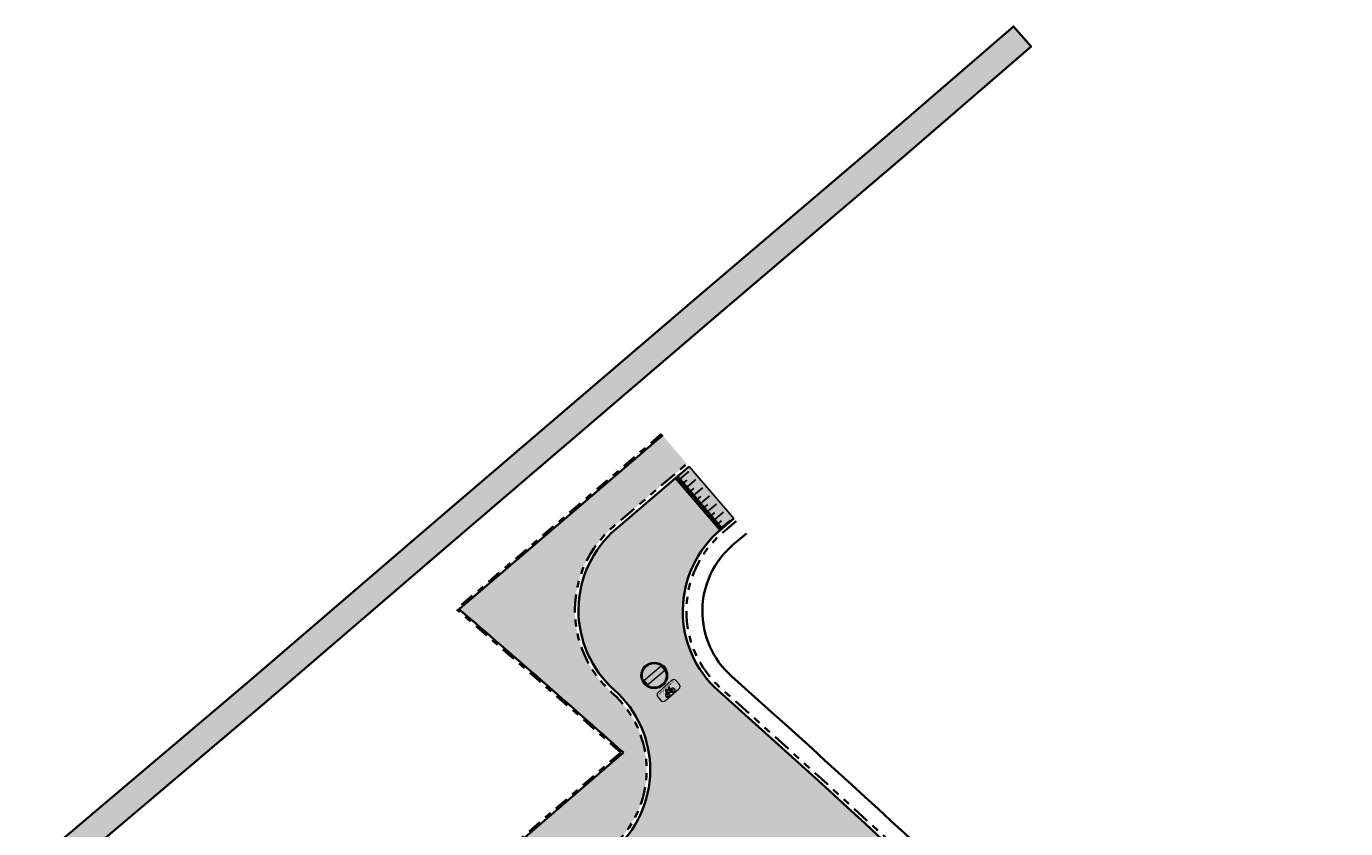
# Model space of a CAD drawing. Header units: metres. Extents: x 104290 to 104633, y 427843 to 428149.
# Tile 127 of 128: x 104465 to 104539, y 428104 to 428149. Entities that reach past the tile are written whole.
import ezdxf
from ezdxf.enums import TextEntityAlignment as Align

# ---------------------------------------------------------------- set-up
doc = ezdxf.new("R2010")
doc.units = ezdxf.units.M
doc.linetypes.add('VH-OPSLUITBAND', pattern=[10, 4, -2, 2, -2])
doc.linetypes.add('VH-TROTTOIRBAND', pattern=[15, 5, -2, 2, -2, 2, -2])
for name, color, linetype, lineweight in [('N-WE-VH-KANTOPSLUITING_OPSLUITBAND-G', 150, 'VH-OPSLUITBAND', 35), ('N-WE-VH-KANTOPSLUITING_TROTTOIRBAND-G', 210, 'VH-TROTTOIRBAND', 35), ('N-WE-VH-PLATEAU_TALUD-S', 7, 'Continuous', 25), ('N-WE-VH-VERHARDING-G', 7, 'Continuous', 35), ('N-WE-VW-VERKEERSTEKEN_BORD_C-S', 7, 'Continuous', 25), ('N-WE-VW-VERKEERSTEKEN_BORD_ONDERBORD-S', 7, 'Continuous', 25)]:
    doc.layers.add(name, color=color, linetype=linetype, lineweight=lineweight)
doc.layers.add('N-WE-VH-VERHARDING-AP_RIJBAAN-ELEMENT', color=7, linetype='Continuous', true_color=0x7f4f3f)
doc.layers.add('N-WE-VH-VERHARDING-AP_VOETPAD', color=7, linetype='Continuous', true_color=0xdbdbdb)
doc.layers.add('N-WE-VH-VERHARDING_HALFVERHARDING-V', color=7, linetype='Continuous', lineweight=18, true_color=0xd7aa8c)
doc.styles.add('NLCS-RVV-M200-T25', font='NLCS-RVV.ttf')

# ---------------------------------------------------------------- blocks, each defined once
blk = doc.blocks.new('*U1458')
for points in [[(0.6299107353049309, 0.7766675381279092), (3.619954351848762, -1.648807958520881)], [(0, 0), (2.989920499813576, -2.425463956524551)]]:
    blk.add_lwpolyline(points)
for points, const_width in [([(0.06299906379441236, 0.07766027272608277), (3.052919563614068, -2.347803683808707)], 0.1999999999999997), ([(0.5427713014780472, 0.5898463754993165), (0.1018400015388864, 0.04617405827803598)], 0.09999999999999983), ([(0.5238129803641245, 0.0902059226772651), (0.334842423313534, -0.1427964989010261)], 0.09999999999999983), ([(1.00873293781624, 0.2118519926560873), (0.5678016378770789, -0.3318203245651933)], 0.09999999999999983), ([(0.9897746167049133, -0.2877884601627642), (0.8008040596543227, -0.5207908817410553)], 0.09999999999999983), ([(1.474694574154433, -0.1661423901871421), (1.033763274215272, -0.7098147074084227)], 0.09999999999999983), ([(1.455736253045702, -0.6657828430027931), (1.266765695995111, -0.8987852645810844)], 0.09999999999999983), ([(1.940656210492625, -0.5441367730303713), (1.499724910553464, -1.087809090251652)], 0.09999999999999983), ([(1.92169788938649, -1.043777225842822), (1.7327273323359, -1.276779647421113)], 0.09999999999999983), ([(2.406617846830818, -0.9221311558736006), (1.965686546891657, -1.465803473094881)], 0.09999999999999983), ([(2.387659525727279, -1.421771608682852), (2.198688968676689, -1.654774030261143)], 0.09999999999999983), ([(2.872579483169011, -1.30012553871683), (2.43164818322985, -1.843797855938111)], 0.09999999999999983), ([(2.853621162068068, -1.799765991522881), (2.664650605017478, -2.032768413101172)], 0.09999999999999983), ([(3.338541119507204, -1.678119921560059), (2.897609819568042, -2.22179223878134)], 0.09999999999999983)]:
    blk.add_lwpolyline(points, dxfattribs=dict(const_width=const_width))
blk = doc.blocks.new('N-SVW-VERKEERSTEKEN_BORD_C02-SO')
at = {"true_color": 0xff0000}
h = blk.add_hatch(color=1, dxfattribs=at)
h.dxf.hatch_style = 1
h.paths.add_polyline_path([(-3.75, 0), (-3.55, 0, -1), (3.55, 0), (3.75, 0, 1)])
h = blk.add_hatch(color=1, dxfattribs=at)
h.dxf.hatch_style = 1
h.paths.add_polyline_path([(-3.55, 0), (-3.75, 0, 1), (3.75, 0), (3.55, 0, -1)])
at = {"true_color": 0xffffff}
h = blk.add_hatch(color=7, dxfattribs=at)
h.dxf.hatch_style = 1
h.paths.add_polyline_path([(3.35, 0), (3.55, 0, 1), (-3.55, 0), (-3.35, 0, -1)])
h = blk.add_hatch(color=7, dxfattribs=at)
h.dxf.hatch_style = 1
h.paths.add_polyline_path([(-3.35, 0), (-3.55, 0, 1), (3.55, 0), (3.35, 0, -1)])
at = {"true_color": 0xff0000}
h = blk.add_hatch(color=1, dxfattribs=at)
h.dxf.hatch_style = 1
h.paths.add_polyline_path([(-3.35, 0), (-3.149999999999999, 0, -0.06017352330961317), (-3.05941170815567, 0.75), (3.05941170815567, 0.75, -0.06017352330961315), (3.149999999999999, 0), (3.35, 0, 1)])
h = blk.add_hatch(color=1, dxfattribs=at)
h.dxf.hatch_style = 1
h.paths.add_polyline_path([(3.35, 0), (3.149999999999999, 0, -0.0601735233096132), (3.05941170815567, -0.7500000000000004), (-3.05941170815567, -0.75, -0.06017352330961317), (-3.149999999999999, 0), (-3.35, 0, 1)])
at = {"true_color": 0xffffff}
h = blk.add_hatch(color=7, dxfattribs=at)
h.dxf.hatch_style = 1
h.paths.add_polyline_path([(3.05941170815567, -0.7500000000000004, 0.1207843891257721), (3.05941170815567, 0.75), (-3.05941170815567, 0.75, 0.1207843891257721), (-3.05941170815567, -0.75)])
at = {"color": 7, "lineweight": 0, "true_color": 0xffffff}
blk.add_lwpolyline([(-3.05941170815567, -0.75), (3.05941170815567, -0.7500000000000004, 0.1207843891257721), (3.05941170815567, 0.75), (-3.05941170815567, 0.75, 0.1207843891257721)], format="xyb", close=True, dxfattribs=at)
at = {"color": 1, "lineweight": 0, "true_color": 0xff0000}
blk.add_circle((0, 0), 3.75, dxfattribs=at)
at = {"color": 7, "lineweight": 0, "true_color": 0xffffff}
for radius in [3.55, 3.35]:
    blk.add_circle((0, 0), radius, dxfattribs=at)
blk = doc.blocks.new('N-SVW-VERKEERSTEKEN_BORD_ONDERBORD_OB52-SO')
at = {"true_color": 0xffffff}
h = blk.add_hatch(color=7, dxfattribs=at)
h.dxf.hatch_style = 1
edge = h.paths.add_edge_path()
edge.add_line((2.749999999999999, -0.5240370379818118), (2.749999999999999, 0.5240370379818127))
edge.add_arc((2.024037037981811, 0.5240370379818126), 0.7259629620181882, 8.762305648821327e-15, 90.00000000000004)
edge.add_line((2.02403703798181, 1.250000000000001), (-2.02403703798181, 1.25))
edge.add_arc((-2.02403703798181, 0.5240370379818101), 0.7259629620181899, 90.00000000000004, 180)
edge.add_line((-2.75, 0.5240370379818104), (-2.749999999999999, -0.5240370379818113))
edge.add_arc((-2.02403703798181, -0.5240370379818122), 0.7259629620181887, 179.9999999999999, 269.9999999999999)
edge.add_line((-2.024037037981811, -1.250000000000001), (2.02403703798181, -1.25))
edge.add_arc((2.024037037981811, -0.5240370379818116), 0.7259629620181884, 269.9999999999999, 360)
at = {"true_color": 0x191919}
h = blk.add_hatch(color=250, dxfattribs=at)
h.dxf.hatch_style = 1
h.paths.add_polyline_path([(0.4771430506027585, 0.1213811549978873), (0.5605333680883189, 0.3071351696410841), (0.6856342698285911, 0.3071351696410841), (0.6856342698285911, 0.413293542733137), (0.295183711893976, 0.413293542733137, 1), (0.295183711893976, 0.3071351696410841), (0.4468164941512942, 0.3071351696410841), (0.397516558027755, 0.2009767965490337), (-0.4819844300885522, 0.2009767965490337), (-0.4212953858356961, 0.3626645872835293, -0.3458606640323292), (-0.3379255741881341, 0.413293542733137), (-0.2052353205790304, 0.413293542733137), (-0.2052353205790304, 0.5194210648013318), (-0.3568451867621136, 0.5192631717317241, 0.3343475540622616), (-0.5274742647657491, 0.3905254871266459), (-0.7094336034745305, -0.1288206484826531, 0.7942654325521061), (-1.154042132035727, -1.018314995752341, 0.4733002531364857), (-0.3834263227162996, -0.8682948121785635, 0.427470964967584), (-0.6108800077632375, -0.1667365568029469), (-0.5578008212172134, -0.01130909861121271), (0.04495105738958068, -0.6785241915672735), (0.2875943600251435, -0.6785241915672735, 0.5293484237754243), (1.037975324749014, -1.072917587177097, 0.4761740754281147), (1.187926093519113, -0.3023476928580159, 0.3180092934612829), (0.6173918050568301, -0.1515578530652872)])
h.paths.add_polyline_path([(-0.5123109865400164, 0.09864395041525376), (0.3482474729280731, 0.09864395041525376), (0.06012976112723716, -0.5382445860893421)], flags=16)
h.paths.add_polyline_path([(-0.6487804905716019, -0.2691002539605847, -0.5422541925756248), (-0.5750745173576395, -0.9357727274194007, -0.6326380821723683), (-1.232589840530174, -0.6254295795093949, -0.479902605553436), (-0.747349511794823, -0.2349790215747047), (-0.8800397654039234, -0.6102817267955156, 1.053204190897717), (-0.7776760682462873, -0.6406082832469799)], flags=16)
h.paths.add_polyline_path([(0.420284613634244, 7.492919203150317e-05), (0.5226174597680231, -0.1970631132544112, 0.2341669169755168), (0.2875943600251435, -0.5723658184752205), (0.1586987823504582, -0.5723658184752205)], flags=16)
h.paths.add_polyline_path([(0.5719173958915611, -0.2956321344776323), (0.715960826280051, -0.5723658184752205), (0.397516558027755, -0.5723658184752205, -0.2160576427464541)], flags=16)
h.paths.add_polyline_path([(0.397516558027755, -0.6785241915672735), (0.8031458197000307, -0.6785241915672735, 0.566150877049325), (0.8486510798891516, -0.6026923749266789), (0.6666917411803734, -0.2463321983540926, -0.5642606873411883), (1.192677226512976, -0.686728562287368, -0.3964878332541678), (0.7579983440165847, -1.025570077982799, -0.3501344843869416)], flags=16)
at = {"color": 250, "lineweight": 0, "true_color": 0x191919}
for points in [[(2.749999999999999, -0.5240370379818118), (2.749999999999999, 0.5240370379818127, 0.4142135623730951), (2.02403703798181, 1.250000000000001), (-2.02403703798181, 1.25, 0.4142135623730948), (-2.75, 0.5240370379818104), (-2.749999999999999, -0.5240370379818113, 0.4142135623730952), (-2.024037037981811, -1.250000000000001), (2.02403703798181, -1.25, 0.4142135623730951)], [(0.4771430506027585, 0.1213811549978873), (0.5605333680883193, 0.3071351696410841), (0.6856342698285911, 0.3071351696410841), (0.6856342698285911, 0.413293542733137), (0.2951837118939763, 0.413293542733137, 0.9999999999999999), (0.2951837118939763, 0.3071351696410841), (0.4468164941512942, 0.3071351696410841), (0.397516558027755, 0.2009767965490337), (-0.4819844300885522, 0.2009767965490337), (-0.421295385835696, 0.3626645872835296, -0.3458606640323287), (-0.3379255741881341, 0.413293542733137), (-0.2052353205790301, 0.413293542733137), (-0.2052353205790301, 0.5194210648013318), (-0.3568451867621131, 0.5192631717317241, 0.3343475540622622), (-0.5274742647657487, 0.3905254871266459), (-0.709433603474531, -0.1288206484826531, 0.7942654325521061), (-1.154042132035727, -1.018314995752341, 0.4733002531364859), (-0.3834263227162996, -0.8682948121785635, 0.4274709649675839), (-0.6108800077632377, -0.1667365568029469), (-0.5578008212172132, -0.01130909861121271), (0.04495105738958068, -0.6785241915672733), (0.287594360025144, -0.6785241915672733, 0.5293484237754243), (1.037975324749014, -1.072917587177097, 0.4761740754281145), (1.187926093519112, -0.3023476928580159, 0.3180092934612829), (0.6173918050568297, -0.1515578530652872)], [(0.4202846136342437, 7.492919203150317e-05), (0.1586987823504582, -0.5723658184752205), (0.287594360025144, -0.5723658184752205, -0.2341669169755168), (0.5226174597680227, -0.1970631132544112)], [(-0.6487804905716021, -0.2691002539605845, -0.5422541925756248), (-0.5750745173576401, -0.9357727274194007, -0.6326380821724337), (-1.232589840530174, -0.6254295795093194, -0.479902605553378), (-0.7473495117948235, -0.2349790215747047), (-0.8800397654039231, -0.6102817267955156, 1.053204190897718), (-0.7776760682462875, -0.6406082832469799)], [(0.6666917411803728, -0.2463321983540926, -0.5642606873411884), (1.192677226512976, -0.6867285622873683, -0.3964878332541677), (0.7579983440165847, -1.025570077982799, -0.3501344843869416), (0.397516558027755, -0.6785241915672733), (0.8031458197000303, -0.6785241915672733, 0.5661508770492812), (0.8486510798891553, -0.602692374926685)], [(0.715960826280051, -0.5723658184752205), (0.5719173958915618, -0.2956321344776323, 0.2160576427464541), (0.397516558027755, -0.5723658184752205)]]:
    blk.add_lwpolyline(points, format="xyb", close=True, dxfattribs=at)
blk.add_lwpolyline([(0.3482474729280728, 0.09864395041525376), (-0.5123109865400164, 0.09864395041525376), (0.06012976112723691, -0.5382445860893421)], close=True, dxfattribs=at)
at = {"color": 250, "true_color": 0x191919, "style": 'NLCS-RVV-M200-T25'}
blk.add_text('uitgezonderd', height=0.5, dxfattribs=at).set_placement((0, 0.5980707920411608), align=Align.CENTER)

msp = doc.modelspace()

# ---------------------------------------------------------------- hatches: boundary and pattern name
at = {"layer": 'N-WE-VH-VERHARDING-AP_RIJBAAN-ELEMENT'}
h = msp.add_hatch(color=256, dxfattribs=at)
h.dxf.hatch_style = 1
edge = h.paths.add_edge_path()
edge.add_line((104503.6650024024, 428120.9684945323), (104504.4267600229, 428121.6163574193))
edge.add_line((104504.4267600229, 428121.6163574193), (104501.9315948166, 428124.5484970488))
edge.add_line((104501.9315948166, 428124.5484970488), (104501.1630627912, 428123.8947204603))
edge.add_line((104501.1630627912, 428123.8947204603), (104497.8027992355, 428121.0216762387))
edge.add_arc((104501.7019259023, 428116.461324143), 6.000000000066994, 130.5306285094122, 228.3927539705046)
edge.add_arc((104493.7336765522, 428107.4887547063), 6.000000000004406, -49.25262298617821, 48.39275397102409, ccw=False)
edge.add_line((104497.6500269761, 428102.9431855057), (104496.8923649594, 428102.2905383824))
edge.add_line((104496.8923649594, 428102.2905383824), (104500.4497317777, 428098.1615236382))
edge.add_line((104500.4497317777, 428098.1615236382), (104501.2073786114, 428098.8142934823))
edge.add_line((104501.2073786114, 428098.8142934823), (104502.8703345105, 428100.247055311))
edge.add_arc((104506.7866849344, 428095.7014861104), 5.99999999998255, 47.23282290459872, 130.7473770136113, ccw=False)
edge.add_line((104510.8608101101, 428100.106199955), (104511.5948592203, 428099.4271035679))
edge.add_line((104511.5948592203, 428099.4271035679), (104514.2092097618, 428102.2534905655))
edge.add_line((104514.2092097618, 428102.2534905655), (104513.4750404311, 428102.9325580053))
edge.add_arc((104006.7206263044, 427555.0583304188), 746.3016853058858, 47.23282290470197, 48.26024810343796)
edge.add_arc((104507.5641290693, 428116.4081424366), 6.000000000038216, 130.5306285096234, 228.2602481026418, ccw=False)
at = {"layer": 'N-WE-VH-VERHARDING-AP_VOETPAD'}
h = msp.add_hatch(color=256, dxfattribs=at)
h.dxf.hatch_style = 1
edge = h.paths.add_edge_path()
edge.add_line((104501.7912003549, 428124.6949191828), (104500.4265060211, 428126.2910424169))
edge.add_line((104500.4265060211, 428126.2910424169), (104488.9950325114, 428116.5170683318))
edge.add_arc((104006.7206258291, 427555.0583298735), 740.1516860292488, 48.38978853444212, 49.338516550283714, ccw=False)
edge.add_line((104498.2253676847, 428108.4547583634), (104496.1111653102, 428106.6332136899))
edge.add_line((104496.1111653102, 428106.6332136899), (104499.1876060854, 428105.5152672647))
edge.add_arc((104493.733676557, 428107.4887547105), 5.799999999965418, 340.1075004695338, 408.3927539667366)
edge.add_arc((104501.7019259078, 428116.4613241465), 6.200000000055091, 130.5306285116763, 228.3927539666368, ccw=False)
edge.add_line((104497.6728283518, 428121.1736879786), (104501.7912003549, 428124.6949191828))
h = msp.add_hatch(color=256, dxfattribs=at)
h.dxf.hatch_style = 1
edge = h.paths.add_edge_path()
edge.add_line((104369.3068702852, 427995.0058173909), (104370.4817754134, 427993.6421466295))
edge.add_line((104370.4817754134, 427993.6421466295), (104375.0273606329, 427997.5585108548))
edge.add_line((104375.0273606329, 427997.5585108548), (104373.8524555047, 427998.9221816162))
edge.add_line((104373.8524555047, 427998.9221816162), (104396.580301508, 428018.5039337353))
edge.add_line((104396.580301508, 428018.5039337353), (104397.7552066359, 428017.1402629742))
edge.add_line((104397.7552066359, 428017.1402629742), (104403.8159831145, 428022.3620786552))
edge.add_line((104403.8159831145, 428022.3620786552), (104402.6410779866, 428023.7257494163))
edge.add_line((104402.6410779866, 428023.7257494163), (104404.2237529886, 428025.0893432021))
edge.add_line((104404.2237529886, 428025.0893432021), (104405.3986581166, 428023.7256724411))
edge.add_line((104405.3986581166, 428023.7256724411), (104406.7623288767, 428024.9005775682))
edge.add_line((104406.7623288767, 428024.9005775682), (104405.5874237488, 428026.2642483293))
edge.add_line((104405.5874237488, 428026.2642483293), (104411.7322255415, 428031.5584581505))
edge.add_line((104411.7322255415, 428031.5584581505), (104412.9071306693, 428030.1947873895))
edge.add_line((104412.9071306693, 428030.1947873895), (104418.2103069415, 428034.7638733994))
edge.add_line((104418.2103069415, 428034.7638733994), (104417.0354018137, 428036.1275441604))
edge.add_line((104417.0354018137, 428036.1275441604), (104430.6721094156, 428047.8765954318))
edge.add_line((104430.6721094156, 428047.8765954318), (104431.8470145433, 428046.5129246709))
edge.add_line((104431.8470145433, 428046.5129246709), (104442.4533670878, 428055.6510966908))
edge.add_line((104442.4533670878, 428055.6510966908), (104441.2784619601, 428057.0147674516))
edge.add_line((104441.2784619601, 428057.0147674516), (104454.915169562, 428068.763818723))
edge.add_line((104454.915169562, 428068.763818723), (104456.0900746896, 428067.4001479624))
edge.add_line((104456.0900746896, 428067.4001479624), (104461.3932509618, 428071.9692339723))
edge.add_line((104461.3932509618, 428071.9692339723), (104460.2183458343, 428073.332904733))
edge.add_line((104460.2183458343, 428073.332904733), (104460.294105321, 428073.39817724))
edge.add_line((104460.294105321, 428073.39817724), (104463.431186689, 428076.1010092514))
edge.add_line((104463.431186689, 428076.1010092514), (104464.6060918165, 428074.7373384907))
edge.add_line((104464.6060918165, 428074.7373384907), (104465.9697625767, 428075.9122436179))
edge.add_line((104465.9697625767, 428075.9122436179), (104464.7948574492, 428077.2759143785))
edge.add_line((104464.7948574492, 428077.2759143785), (104470.8246846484, 428082.4710649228))
edge.add_line((104470.8246846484, 428082.4710649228), (104471.9995897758, 428081.1073941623))
edge.add_line((104471.9995897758, 428081.1073941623), (104477.302766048, 428085.6764801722))
edge.add_line((104477.302766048, 428085.6764801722), (104476.1278609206, 428087.0401509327))
edge.add_line((104476.1278609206, 428087.0401509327), (104485.2189993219, 428094.8728517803))
edge.add_line((104485.2189993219, 428094.8728517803), (104486.3939044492, 428093.5091810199))
edge.add_line((104486.3939044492, 428093.5091810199), (104497.5194819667, 428103.0947044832))
edge.add_arc((104493.7336765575, 428107.4887547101), 5.799999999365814, 310.7473770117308, 340.1075004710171)
edge.add_line((104499.1876060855, 428105.5152672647), (104496.1111653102, 428106.6332136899))
edge.add_line((104496.1111653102, 428106.6332136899), (104362.4663798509, 427991.4881594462))
edge.add_line((104362.4663798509, 427991.4881594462), (104363.641284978, 427990.1244886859))
edge.add_line((104363.641284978, 427990.1244886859), (104369.3068702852, 427995.0058173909))
at = {"layer": 'N-WE-VH-VERHARDING_HALFVERHARDING-V'}
msp.add_hatch(color=256, dxfattribs=at).paths.add_polyline_path([(104357.2694982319, 428005.2683268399), (104353.4055252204, 428001.8873812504), (104347.9246333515, 428001.0637241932), (104345.4765713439, 427998.884375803), (104290.0175551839, 427951.4619231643), (104290.9923924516, 427950.3218826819), (104346.4627818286, 427997.7540604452), (104348.5887680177, 427999.6466859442), (104354.0627518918, 428000.4693048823), (104356.6333889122, 428002.7185917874), (104364.5680971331, 427993.4309439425), (104365.7044993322, 427994.4100400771), (104357.7623373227, 428003.706412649), (104358.5784155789, 428004.4204746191), (104360.3165121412, 428010.0871242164), (104379.8701333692, 428026.8111363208), (104389.2493931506, 428034.9283431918), (104394.8534451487, 428035.7399318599), (104402.8386190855, 428026.4038826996), (104403.9750212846, 428027.3829788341), (104395.9952634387, 428036.723357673), (104399.8429505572, 428040.0372955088), (104407.8685183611, 428030.7223032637), (104408.9973859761, 428031.710124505), (104400.9795085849, 428041.0161907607), (104402.6765014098, 428046.5407444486), (104407.4108791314, 428050.6336991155), (104431.6469855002, 428071.1366591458), (104445.3687133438, 428083.156125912), (104447.119470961, 428084.710170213), (104452.5826117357, 428085.5643431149), (104454.251726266, 428087.006188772), (104462.2760187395, 428077.613681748), (104463.3906042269, 428078.6183145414), (104455.3868641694, 428087.9867647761), (104460.1741660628, 428092.1222212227), (104461.3553118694, 428097.0795779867), (104468.1405923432, 428102.8355625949), (104478.1743595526, 428111.3359737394), (104488.3975293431, 428120.1140205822), (104503.4439042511, 428132.9952969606), (104513.8785421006, 428141.8814954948), (104521.137429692, 428148.1518568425), (104520.1568814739, 428149.2869890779), (104512.9019874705, 428143.0200774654), (104502.4698816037, 428134.1360351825), (104487.4211910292, 428121.2527763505), (104477.2009646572, 428112.4772568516), (104467.1702460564, 428103.9794280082), (104460.0100935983, 428097.9054377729), (104458.8272246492, 428092.9408488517), (104451.9268482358, 428086.9800369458), (104446.4528869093, 428086.1241722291), (104444.3766407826, 428084.2812109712), (104430.6683384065, 428072.2735041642), (104406.4359552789, 428051.7736938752), (104401.3692549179, 428047.3934402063), (104399.6727047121, 428041.8703274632), (104394.2057972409, 428037.1617867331), (104388.5998244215, 428036.3499198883), (104378.891839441, 428027.94822037), (104359.3302370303, 428011.2173820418), (104359.0055604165, 428010.9283438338)])

# ---------------------------------------------------------------- linework, layer by layer
at = {"layer": 'N-WE-VH-KANTOPSLUITING_OPSLUITBAND-G', "ltscale": 0.2, "flags": 128}
for points in [[(104500.3745678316, 428126.3782037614), (104488.8413493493, 428116.517237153)], [(104498.073484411, 428108.4558961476), (104355.9451625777, 427986.0016359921)]]:
    msp.add_lwpolyline(points, dxfattribs=at)
msp.add_lwpolyline([(104498.073484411, 428108.4558961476, 0.004128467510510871), (104488.8682205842, 428116.4941631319)], format="xyb", dxfattribs=at)
at = {"layer": 'N-WE-VH-KANTOPSLUITING_TROTTOIRBAND-G', "ltscale": 0.2, "flags": 128}
for points in [[(104497.5194819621, 428103.0947044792, 0.4538588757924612), (104497.5849970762, 428111.8254966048, -0.4549999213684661), (104497.6728283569, 428121.1736879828), (104501.800342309, 428124.702735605)], [(104504.5546793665, 428121.4660357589), (104503.7949732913, 428120.8164827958, 0.4543022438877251), (104503.7027894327, 428112.0803189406, -0.02162435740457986), (104549.9587978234, 428067.0710794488, -0.007668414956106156), (104565.4058032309, 428050.170074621, -0.01153821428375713), (104587.6526350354, 428023.8682784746, -0.008354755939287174), (104602.9921692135, 428004.1964086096, -0.009100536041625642), (104618.9426975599, 427982.1987073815)]]:
    msp.add_lwpolyline(points, format="xyb", dxfattribs=at)
at = {"layer": 'N-WE-VH-VERHARDING-G', "flags": 128}
for points in [[(104461.3553118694, 428097.0795779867), (104468.1405923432, 428102.8355625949), (104478.1743595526, 428111.3359737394), (104488.3975293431, 428120.1140205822), (104503.4439042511, 428132.9952969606), (104513.8785421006, 428141.8814954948), (104521.137429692, 428148.1518568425), (104520.1568814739, 428149.2869890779), (104512.9019874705, 428143.0200774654), (104502.4698816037, 428134.1360351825), (104487.4211910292, 428121.2527763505), (104477.2009646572, 428112.4772568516), (104467.1702460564, 428103.9794280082), (104460.0100935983, 428097.9054377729)], [(104500.4393757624, 428126.302046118), (104488.9063347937, 428116.4412312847)], [(104503.6650024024, 428120.9684945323), (104501.1630627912, 428123.8947204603)], [(104498.2253676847, 428108.4547583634), (104356.08608714, 427985.9910564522)]]:
    msp.add_lwpolyline(points, dxfattribs=at)
for points in [[(104471.1557138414, 427847.3355898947), (104471.1557138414, 427847.3355898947, 0.4576110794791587), (104472.4999570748, 427856.3165733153), (104361.4412205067, 427985.5890339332), (104497.6500269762, 428102.9431855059, 0.4538588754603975), (104497.7178012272, 428111.9750394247, -0.4549999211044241), (104497.8027992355, 428121.0216762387), (104501.9299581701, 428124.5504203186)], [(104505.1379507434, 428120.7806169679), (104504.3798422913, 428120.1324299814, 0.4543022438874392), (104504.3019628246, 428112.7518777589, -0.02162435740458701), (104550.6137385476, 428067.6883740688, -0.007668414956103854), (104566.0793672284, 428050.7669929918, -0.01153821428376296), (104588.3530203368, 428024.433486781, -0.008354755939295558), (104603.7110482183, 428004.7379000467, -0.009100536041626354), (104619.6808068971, 427982.7136778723)]]:
    msp.add_lwpolyline(points, format="xyb", dxfattribs=at)
at = {"layer": 'N-WE-VH-VERHARDING-G', "ltscale": 0.2, "flags": 128}
for points in [[(104618.7786732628, 427982.0842694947, 0.009100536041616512), (104602.8324183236, 428004.0760771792, 0.008354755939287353), (104587.4969938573, 428023.7426766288, 0.01153821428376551), (104565.2561223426, 428050.0374260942, 0.007668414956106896), (104549.8132554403, 428066.9339028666, 0.02162435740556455), (104503.5696397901, 428111.9310836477, -0.4543022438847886), (104503.6650024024, 428120.9684945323), (104504.4250635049, 428121.6183510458)], [(104498.2253676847, 428108.4547583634, 0.004127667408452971), (104489.0218987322, 428116.4939900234)]]:
    msp.add_lwpolyline(points, format="xyb", dxfattribs=at)

# ---------------------------------------------------------------- block references
at = {"layer": 'N-WE-VH-PLATEAU_TALUD-S', "xscale": -1, "rotation": 271.3484020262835}
msp.add_blockref('*U1458', (104503.6651305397, 428120.9683446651), dxfattribs=at)
at = {"layer": 'N-WE-VW-VERKEERSTEKEN_BORD_C-S', "xscale": 0.2, "yscale": 0.2, "zscale": 0.2, "rotation": 220.0123184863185}
msp.add_blockref('N-SVW-VERKEERSTEKEN_BORD_C02-SO', (104499.9630567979, 428112.7961442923), dxfattribs=at)
at = {"layer": 'N-WE-VW-VERKEERSTEKEN_BORD_ONDERBORD-S', "xscale": 0.2499999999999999, "yscale": 0.2499999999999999, "zscale": 0.2499999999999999, "rotation": 41.56684851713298}
msp.add_blockref('N-SVW-VERKEERSTEKEN_BORD_ONDERBORD_OB52-SO', (104500.762080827, 428111.9464119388), dxfattribs=at)

doc.saveas('drawing.dxf')
